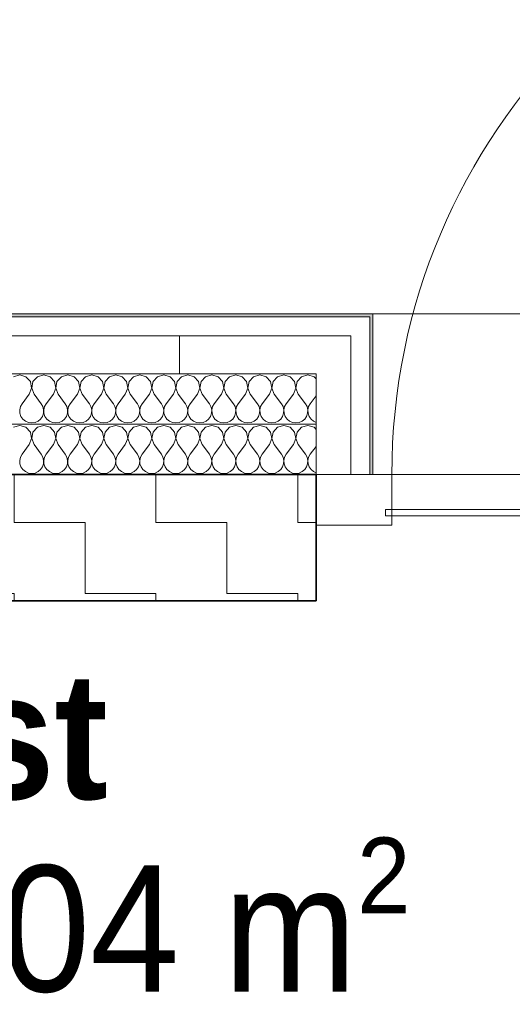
# Model space of a CAD drawing. Header units: metres. Extents: x -7.1 to 26.5, y -14.7 to 18.1.
# Tile 148 of 182: x 11.371 to 12.153, y 11.049 to 12.61. Entities that reach past the tile are written whole.
import ezdxf

# ---------------------------------------------------------------- set-up
doc = ezdxf.new("R2010")
doc.units = ezdxf.units.M
doc.linetypes.add('AUSGEZOGEN', pattern=[0])
doc.linetypes.add('STRICHLINIE_S4', pattern=[0.0055, 0.0035, -0.001, 0, -0.001])
for name, color, linetype in [('XR$1$010 Aussenwände', 7, 'AUSGEZOGEN'), ('XR$1$010 Aussenwände Schichttrennlinien', 7, 'AUSGEZOGEN'), ('XR$1$010 Türen', 7, 'AUSGEZOGEN'), ('XR$1$030 Bodenaufbauten', 7, 'AUSGEZOGEN'), ('XR$2$080 Raumdefinitionen Text_1', 7, 'AUSGEZOGEN'), ('XR$3$010 Aussenwände Bauteilschraffuren', 7, 'AUSGEZOGEN'), ('XR$3$035 Decken', 7, 'AUSGEZOGEN')]:
    doc.layers.add(name, color=color, linetype=linetype)
doc.styles.add('ARIAL', font='arial.ttf')
pattern_1 = [(0, (0.375, 0.375), (0.1875, 0.1875), [0.1875, -0.1875]), (90, (0.375, 0.375), (-0.1875, 0.1875), [0.1875, -0.1875])]

# ---------------------------------------------------------------- blocks, each defined once
blk = doc.blocks.new('COMPLEXOBJECT_104')
at = {"layer": 'XR$3$010 Aussenwände Bauteilschraffuren', "color": 8, "linetype": 'AUSGEZOGEN', "lineweight": 13, "transparency": 33554687}
for p, q in [((11.3714, 12.0466), (11.3614, 12.0438)), ((11.3814, 12.0438), (11.3714, 12.0466)), ((11.3885, 12.0361), (11.3814, 12.0438)), ((11.3904, 12.0258), (11.3885, 12.0361)), ((11.3925, 12.0361), (11.3906, 12.0258)), ((11.3995, 12.0438), (11.3925, 12.0361)), ((11.4095, 12.0466), (11.3995, 12.0438)), ((11.4195, 12.0438), (11.4095, 12.0466)), ((11.4266, 12.0361), (11.4195, 12.0438)), ((11.4285, 12.0258), (11.4266, 12.0361)), ((11.4306, 12.0361), (11.4286, 12.0258)), ((11.4376, 12.0438), (11.4306, 12.0361)), ((11.4476, 12.0466), (11.4376, 12.0438)), ((11.4576, 12.0438), (11.4476, 12.0466)), ((11.4647, 12.0361), (11.4576, 12.0438)), ((11.4666, 12.0258), (11.4647, 12.0361)), ((11.4687, 12.0361), (11.4667, 12.0258)), ((11.4757, 12.0438), (11.4687, 12.0361)), ((11.4857, 12.0466), (11.4757, 12.0438)), ((11.4957, 12.0438), (11.4857, 12.0466)), ((11.5028, 12.0361), (11.4957, 12.0438)), ((11.5047, 12.0258), (11.5028, 12.0361)), ((11.5068, 12.0361), (11.5048, 12.0258)), ((11.5138, 12.0438), (11.5068, 12.0361)), ((11.5238, 12.0466), (11.5138, 12.0438)), ((11.5338, 12.0438), (11.5238, 12.0466)), ((11.5408, 12.0361), (11.5338, 12.0438)), ((11.5428, 12.0258), (11.5408, 12.0361)), ((11.5449, 12.0361), (11.5429, 12.0258)), ((11.5519, 12.0438), (11.5449, 12.0361)), ((11.5619, 12.0466), (11.5519, 12.0438)), ((11.5719, 12.0438), (11.5619, 12.0466)), ((11.5789, 12.0361), (11.5719, 12.0438)), ((11.5809, 12.0258), (11.5789, 12.0361)), ((11.583, 12.0361), (11.581, 12.0258)), ((11.59, 12.0438), (11.583, 12.0361)), ((11.6, 12.0466), (11.59, 12.0438)), ((11.61, 12.0438), (11.6, 12.0466)), ((11.617, 12.0361), (11.61, 12.0438)), ((11.619, 12.0258), (11.617, 12.0361)), ((11.6211, 12.0361), (11.6191, 12.0258)), ((11.6281, 12.0438), (11.6211, 12.0361)), ((11.6381, 12.0466), (11.6281, 12.0438)), ((11.6481, 12.0438), (11.6381, 12.0466)), ((11.6551, 12.0361), (11.6481, 12.0438)), ((11.6571, 12.0258), (11.6551, 12.0361)), ((11.6592, 12.0361), (11.6572, 12.0258)), ((11.6662, 12.0438), (11.6592, 12.0361)), ((11.6762, 12.0466), (11.6662, 12.0438)), ((11.6862, 12.0438), (11.6762, 12.0466)), ((11.6932, 12.0361), (11.6862, 12.0438)), ((11.6952, 12.0258), (11.6932, 12.0361)), ((11.6972, 12.0361), (11.6953, 12.0258)), ((11.7043, 12.0438), (11.6972, 12.0361)), ((11.7143, 12.0466), (11.7043, 12.0438)), ((11.7243, 12.0438), (11.7143, 12.0466)), ((11.7313, 12.0361), (11.7243, 12.0438)), ((11.7333, 12.0258), (11.7313, 12.0361)), ((11.7353, 12.0361), (11.7334, 12.0258)), ((11.7424, 12.0438), (11.7353, 12.0361)), ((11.7524, 12.0466), (11.7424, 12.0438)), ((11.7624, 12.0438), (11.7524, 12.0466)), ((11.7694, 12.0361), (11.7624, 12.0438)), ((11.7714, 12.0258), (11.7694, 12.0361)), ((11.7734, 12.0361), (11.7715, 12.0258)), ((11.7805, 12.0438), (11.7734, 12.0361)), ((11.7905, 12.0466), (11.7805, 12.0438)), ((11.8005, 12.0438), (11.7905, 12.0466)), ((11.8075, 12.0361), (11.8005, 12.0438)), ((11.8094, 12.0258), (11.8075, 12.0361)), ((11.8115, 12.0361), (11.8096, 12.0258)), ((11.8186, 12.0438), (11.8115, 12.0361)), ((11.8286, 12.0466), (11.8186, 12.0438)), ((11.8386, 12.0438), (11.8286, 12.0466)), ((11.8418, 12.0403), (11.8386, 12.0438)), ((11.3867, 12.0161), (11.3904, 12.0258)), ((11.3906, 12.0258), (11.3943, 12.0161)), ((11.4248, 12.0161), (11.4285, 12.0258)), ((11.4286, 12.0258), (11.4324, 12.0161)), ((11.4629, 12.0161), (11.4666, 12.0258)), ((11.4667, 12.0258), (11.4705, 12.0161)), ((11.501, 12.0161), (11.5047, 12.0258)), ((11.5048, 12.0258), (11.5086, 12.0161)), ((11.539, 12.0161), (11.5428, 12.0258)), ((11.5429, 12.0258), (11.5467, 12.0161)), ((11.5771, 12.0161), (11.5809, 12.0258)), ((11.581, 12.0258), (11.5848, 12.0161)), ((11.6152, 12.0161), (11.619, 12.0258)), ((11.6191, 12.0258), (11.6229, 12.0161)), ((11.6533, 12.0161), (11.6571, 12.0258)), ((11.6572, 12.0258), (11.661, 12.0161)), ((11.6914, 12.0161), (11.6952, 12.0258)), ((11.6953, 12.0258), (11.699, 12.0161)), ((11.7295, 12.0161), (11.7333, 12.0258)), ((11.7334, 12.0258), (11.7371, 12.0161)), ((11.7676, 12.0161), (11.7714, 12.0258)), ((11.7715, 12.0258), (11.7752, 12.0161)), ((11.8057, 12.0161), (11.8094, 12.0258)), ((11.8096, 12.0258), (11.8133, 12.0161)), ((11.3867, 12.0161), (11.3752, 12.0009)), ((11.3943, 12.0161), (11.4057, 12.0009)), ((11.4248, 12.0161), (11.4133, 12.0009)), ((11.4324, 12.0161), (11.4438, 12.0009)), ((11.4629, 12.0161), (11.4514, 12.0009)), ((11.4705, 12.0161), (11.4819, 12.0009)), ((11.501, 12.0161), (11.4895, 12.0009)), ((11.5086, 12.0161), (11.52, 12.0009)), ((11.539, 12.0161), (11.5276, 12.0009)), ((11.5467, 12.0161), (11.5581, 12.0009)), ((11.5771, 12.0161), (11.5657, 12.0009)), ((11.5848, 12.0161), (11.5962, 12.0009)), ((11.6152, 12.0161), (11.6038, 12.0009)), ((11.6229, 12.0161), (11.6343, 12.0009)), ((11.6533, 12.0161), (11.6419, 12.0009)), ((11.661, 12.0161), (11.6724, 12.0009)), ((11.6914, 12.0161), (11.68, 12.0009)), ((11.699, 12.0161), (11.7105, 12.0009)), ((11.7295, 12.0161), (11.7181, 12.0009)), ((11.7371, 12.0161), (11.7486, 12.0009)), ((11.7676, 12.0161), (11.7562, 12.0009)), ((11.7752, 12.0161), (11.7867, 12.0009)), ((11.8057, 12.0161), (11.7943, 12.0009)), ((11.8133, 12.0161), (11.8248, 12.0009)), ((11.8418, 12.0134), (11.8324, 12.0009)), ((11.3727, 11.9963), (11.3715, 11.9912)), ((11.3715, 11.9912), (11.3718, 11.9859)), ((11.3752, 12.0009), (11.3727, 11.9963)), ((11.4083, 11.9963), (11.4057, 12.0009)), ((11.4094, 11.9912), (11.4083, 11.9963)), ((11.4092, 11.9859), (11.4094, 11.9912)), ((11.4108, 11.9963), (11.4096, 11.9912)), ((11.4096, 11.9912), (11.4099, 11.9859)), ((11.4133, 12.0009), (11.4108, 11.9963)), ((11.4464, 11.9963), (11.4438, 12.0009)), ((11.4475, 11.9912), (11.4464, 11.9963)), ((11.4473, 11.9859), (11.4475, 11.9912)), ((11.4489, 11.9963), (11.4477, 11.9912)), ((11.4477, 11.9912), (11.448, 11.9859)), ((11.4514, 12.0009), (11.4489, 11.9963)), ((11.4844, 11.9963), (11.4819, 12.0009)), ((11.4856, 11.9912), (11.4844, 11.9963)), ((11.4854, 11.9859), (11.4856, 11.9912)), ((11.487, 11.9963), (11.4858, 11.9912)), ((11.4858, 11.9912), (11.486, 11.9859)), ((11.4895, 12.0009), (11.487, 11.9963)), ((11.5225, 11.9963), (11.52, 12.0009)), ((11.5237, 11.9912), (11.5225, 11.9963)), ((11.5235, 11.9859), (11.5237, 11.9912)), ((11.5251, 11.9963), (11.5239, 11.9912)), ((11.5239, 11.9912), (11.5241, 11.9859)), ((11.5276, 12.0009), (11.5251, 11.9963)), ((11.5606, 11.9963), (11.5581, 12.0009)), ((11.5618, 11.9912), (11.5606, 11.9963)), ((11.5616, 11.9859), (11.5618, 11.9912)), ((11.5632, 11.9963), (11.562, 11.9912)), ((11.562, 11.9912), (11.5622, 11.9859)), ((11.5657, 12.0009), (11.5632, 11.9963)), ((11.5987, 11.9963), (11.5962, 12.0009)), ((11.5999, 11.9912), (11.5987, 11.9963)), ((11.5997, 11.9859), (11.5999, 11.9912)), ((11.6013, 11.9963), (11.6001, 11.9912)), ((11.6001, 11.9912), (11.6003, 11.9859)), ((11.6038, 12.0009), (11.6013, 11.9963)), ((11.6368, 11.9963), (11.6343, 12.0009)), ((11.638, 11.9912), (11.6368, 11.9963)), ((11.6378, 11.9859), (11.638, 11.9912)), ((11.6394, 11.9963), (11.6382, 11.9912)), ((11.6382, 11.9912), (11.6384, 11.9859)), ((11.6419, 12.0009), (11.6394, 11.9963)), ((11.6749, 11.9963), (11.6724, 12.0009)), ((11.6761, 11.9912), (11.6749, 11.9963)), ((11.6759, 11.9859), (11.6761, 11.9912)), ((11.6775, 11.9963), (11.6763, 11.9912)), ((11.6763, 11.9912), (11.6765, 11.9859)), ((11.68, 12.0009), (11.6775, 11.9963)), ((11.713, 11.9963), (11.7105, 12.0009)), ((11.7142, 11.9912), (11.713, 11.9963)), ((11.714, 11.9859), (11.7142, 11.9912)), ((11.7156, 11.9963), (11.7144, 11.9912)), ((11.7144, 11.9912), (11.7146, 11.9859)), ((11.7181, 12.0009), (11.7156, 11.9963)), ((11.7511, 11.9963), (11.7486, 12.0009)), ((11.7523, 11.9912), (11.7511, 11.9963)), ((11.752, 11.9859), (11.7523, 11.9912)), ((11.7536, 11.9963), (11.7525, 11.9912)), ((11.7525, 11.9912), (11.7527, 11.9859)), ((11.7562, 12.0009), (11.7536, 11.9963)), ((11.7892, 11.9963), (11.7867, 12.0009)), ((11.7904, 11.9912), (11.7892, 11.9963)), ((11.7901, 11.9859), (11.7904, 11.9912)), ((11.7917, 11.9963), (11.7906, 11.9912)), ((11.7906, 11.9912), (11.7908, 11.9859)), ((11.7943, 12.0009), (11.7917, 11.9963)), ((11.8273, 11.9963), (11.8248, 12.0009)), ((11.8285, 11.9912), (11.8273, 11.9963)), ((11.8282, 11.9859), (11.8285, 11.9912)), ((11.8298, 11.9963), (11.8286, 11.9912)), ((11.8286, 11.9912), (11.8289, 11.9859)), ((11.8324, 12.0009), (11.8298, 11.9963)), ((11.3718, 11.9859), (11.3734, 11.9809)), ((11.3734, 11.9809), (11.3764, 11.9766)), ((11.3764, 11.9766), (11.3805, 11.9733)), ((11.3805, 11.9733), (11.3853, 11.9711)), ((11.3853, 11.9711), (11.3905, 11.9704)), ((11.3905, 11.9704), (11.3957, 11.9711)), ((11.3957, 11.9711), (11.4005, 11.9733)), ((11.4005, 11.9733), (11.4045, 11.9766)), ((11.4045, 11.9766), (11.4075, 11.9809)), ((11.4075, 11.9809), (11.4092, 11.9859)), ((11.4099, 11.9859), (11.4115, 11.9809)), ((11.4115, 11.9809), (11.4145, 11.9766)), ((11.4145, 11.9766), (11.4186, 11.9733)), ((11.4186, 11.9733), (11.4234, 11.9711)), ((11.4234, 11.9711), (11.4286, 11.9704)), ((11.4286, 11.9704), (11.4338, 11.9711)), ((11.4338, 11.9711), (11.4386, 11.9733)), ((11.4386, 11.9733), (11.4426, 11.9766)), ((11.4426, 11.9766), (11.4456, 11.9809)), ((11.4456, 11.9809), (11.4473, 11.9859)), ((11.448, 11.9859), (11.4496, 11.9809)), ((11.4496, 11.9809), (11.4526, 11.9766)), ((11.4526, 11.9766), (11.4567, 11.9733)), ((11.4567, 11.9733), (11.4615, 11.9711)), ((11.4615, 11.9711), (11.4667, 11.9704)), ((11.4667, 11.9704), (11.4719, 11.9711)), ((11.4719, 11.9711), (11.4767, 11.9733)), ((11.4767, 11.9733), (11.4807, 11.9766)), ((11.4807, 11.9766), (11.4837, 11.9809)), ((11.4837, 11.9809), (11.4854, 11.9859)), ((11.486, 11.9859), (11.4877, 11.9809)), ((11.4877, 11.9809), (11.4907, 11.9766)), ((11.4907, 11.9766), (11.4947, 11.9733)), ((11.4947, 11.9733), (11.4996, 11.9711)), ((11.4996, 11.9711), (11.5048, 11.9704)), ((11.5048, 11.9704), (11.51, 11.9711)), ((11.51, 11.9711), (11.5148, 11.9733)), ((11.5148, 11.9733), (11.5188, 11.9766)), ((11.5188, 11.9766), (11.5218, 11.9809)), ((11.5218, 11.9809), (11.5235, 11.9859)), ((11.5241, 11.9859), (11.5258, 11.9809)), ((11.5258, 11.9809), (11.5288, 11.9766)), ((11.5288, 11.9766), (11.5328, 11.9733)), ((11.5328, 11.9733), (11.5377, 11.9711)), ((11.5377, 11.9711), (11.5429, 11.9704)), ((11.5429, 11.9704), (11.5481, 11.9711)), ((11.5481, 11.9711), (11.5529, 11.9733)), ((11.5529, 11.9733), (11.5569, 11.9766)), ((11.5569, 11.9766), (11.5599, 11.9809)), ((11.5599, 11.9809), (11.5616, 11.9859)), ((11.5622, 11.9859), (11.5639, 11.9809)), ((11.5639, 11.9809), (11.5669, 11.9766)), ((11.5669, 11.9766), (11.5709, 11.9733)), ((11.5709, 11.9733), (11.5757, 11.9711)), ((11.5757, 11.9711), (11.581, 11.9704)), ((11.581, 11.9704), (11.5862, 11.9711)), ((11.5862, 11.9711), (11.591, 11.9733)), ((11.591, 11.9733), (11.595, 11.9766)), ((11.595, 11.9766), (11.598, 11.9809)), ((11.598, 11.9809), (11.5997, 11.9859)), ((11.6003, 11.9859), (11.602, 11.9809)), ((11.602, 11.9809), (11.605, 11.9766)), ((11.605, 11.9766), (11.609, 11.9733)), ((11.609, 11.9733), (11.6138, 11.9711)), ((11.6138, 11.9711), (11.619, 11.9704)), ((11.619, 11.9704), (11.6243, 11.9711)), ((11.6243, 11.9711), (11.6291, 11.9733)), ((11.6291, 11.9733), (11.6331, 11.9766)), ((11.6331, 11.9766), (11.6361, 11.9809)), ((11.6361, 11.9809), (11.6378, 11.9859)), ((11.6384, 11.9859), (11.6401, 11.9809)), ((11.6401, 11.9809), (11.6431, 11.9766)), ((11.6431, 11.9766), (11.6471, 11.9733)), ((11.6471, 11.9733), (11.6519, 11.9711)), ((11.6519, 11.9711), (11.6571, 11.9704)), ((11.6571, 11.9704), (11.6623, 11.9711)), ((11.6623, 11.9711), (11.6672, 11.9733)), ((11.6672, 11.9733), (11.6712, 11.9766)), ((11.6712, 11.9766), (11.6742, 11.9809)), ((11.6742, 11.9809), (11.6759, 11.9859)), ((11.6765, 11.9859), (11.6782, 11.9809)), ((11.6782, 11.9809), (11.6812, 11.9766)), ((11.6812, 11.9766), (11.6852, 11.9733)), ((11.6852, 11.9733), (11.69, 11.9711)), ((11.69, 11.9711), (11.6952, 11.9704)), ((11.6952, 11.9704), (11.7004, 11.9711)), ((11.7004, 11.9711), (11.7053, 11.9733)), ((11.7053, 11.9733), (11.7093, 11.9766)), ((11.7093, 11.9766), (11.7123, 11.9809)), ((11.7123, 11.9809), (11.714, 11.9859)), ((11.7146, 11.9859), (11.7163, 11.9809)), ((11.7163, 11.9809), (11.7193, 11.9766)), ((11.7193, 11.9766), (11.7233, 11.9733)), ((11.7233, 11.9733), (11.7281, 11.9711)), ((11.7281, 11.9711), (11.7333, 11.9704)), ((11.7333, 11.9704), (11.7385, 11.9711)), ((11.7385, 11.9711), (11.7433, 11.9733)), ((11.7433, 11.9733), (11.7474, 11.9766)), ((11.7474, 11.9766), (11.7504, 11.9809)), ((11.7504, 11.9809), (11.752, 11.9859)), ((11.7527, 11.9859), (11.7544, 11.9809)), ((11.7544, 11.9809), (11.7574, 11.9766)), ((11.7574, 11.9766), (11.7614, 11.9733)), ((11.7614, 11.9733), (11.7662, 11.9711)), ((11.7662, 11.9711), (11.7714, 11.9704)), ((11.7714, 11.9704), (11.7766, 11.9711)), ((11.7766, 11.9711), (11.7814, 11.9733)), ((11.7814, 11.9733), (11.7855, 11.9766)), ((11.7855, 11.9766), (11.7885, 11.9809)), ((11.7885, 11.9809), (11.7901, 11.9859)), ((11.7908, 11.9859), (11.7925, 11.9809)), ((11.7925, 11.9809), (11.7955, 11.9766)), ((11.7955, 11.9766), (11.7995, 11.9733)), ((11.7995, 11.9733), (11.8043, 11.9711)), ((11.8043, 11.9711), (11.8095, 11.9704)), ((11.8095, 11.9704), (11.8147, 11.9711)), ((11.8147, 11.9711), (11.8195, 11.9733)), ((11.8195, 11.9733), (11.8236, 11.9766)), ((11.8236, 11.9766), (11.8266, 11.9809)), ((11.8266, 11.9809), (11.8282, 11.9859)), ((11.8289, 11.9859), (11.8306, 11.9809)), ((11.8306, 11.9809), (11.8336, 11.9766)), ((11.8336, 11.9766), (11.8376, 11.9733)), ((11.8376, 11.9733), (11.8418, 11.9714))]:
    blk.add_line(p, q, dxfattribs=at)
blk = doc.blocks.new('COMPLEXOBJECT_108')
at = {"layer": 'XR$3$010 Aussenwände Bauteilschraffuren', "color": 8, "linetype": 'AUSGEZOGEN', "lineweight": 13, "transparency": 33554687}
for p, q in [((11.3714, 11.9666), (11.3614, 11.9638)), ((11.3814, 11.9638), (11.3714, 11.9666)), ((11.3885, 11.9561), (11.3814, 11.9638)), ((11.3904, 11.9458), (11.3885, 11.9561)), ((11.3925, 11.9561), (11.3906, 11.9458)), ((11.3995, 11.9638), (11.3925, 11.9561)), ((11.4095, 11.9666), (11.3995, 11.9638)), ((11.4195, 11.9638), (11.4095, 11.9666)), ((11.4266, 11.9561), (11.4195, 11.9638)), ((11.4285, 11.9458), (11.4266, 11.9561)), ((11.4306, 11.9561), (11.4286, 11.9458)), ((11.4376, 11.9638), (11.4306, 11.9561)), ((11.4476, 11.9666), (11.4376, 11.9638)), ((11.4576, 11.9638), (11.4476, 11.9666)), ((11.4647, 11.9561), (11.4576, 11.9638)), ((11.4666, 11.9458), (11.4647, 11.9561)), ((11.4687, 11.9561), (11.4667, 11.9458)), ((11.4757, 11.9638), (11.4687, 11.9561)), ((11.4857, 11.9666), (11.4757, 11.9638)), ((11.4957, 11.9638), (11.4857, 11.9666)), ((11.5028, 11.9561), (11.4957, 11.9638)), ((11.5047, 11.9458), (11.5028, 11.9561)), ((11.5068, 11.9561), (11.5048, 11.9458)), ((11.5138, 11.9638), (11.5068, 11.9561)), ((11.5238, 11.9666), (11.5138, 11.9638)), ((11.5338, 11.9638), (11.5238, 11.9666)), ((11.5408, 11.9561), (11.5338, 11.9638)), ((11.5428, 11.9458), (11.5408, 11.9561)), ((11.5449, 11.9561), (11.5429, 11.9458)), ((11.5519, 11.9638), (11.5449, 11.9561)), ((11.5619, 11.9666), (11.5519, 11.9638)), ((11.5719, 11.9638), (11.5619, 11.9666)), ((11.5789, 11.9561), (11.5719, 11.9638)), ((11.5809, 11.9458), (11.5789, 11.9561)), ((11.583, 11.9561), (11.581, 11.9458)), ((11.59, 11.9638), (11.583, 11.9561)), ((11.6, 11.9666), (11.59, 11.9638)), ((11.61, 11.9638), (11.6, 11.9666)), ((11.617, 11.9561), (11.61, 11.9638)), ((11.619, 11.9458), (11.617, 11.9561)), ((11.6211, 11.9561), (11.6191, 11.9458)), ((11.6281, 11.9638), (11.6211, 11.9561)), ((11.6381, 11.9666), (11.6281, 11.9638)), ((11.6481, 11.9638), (11.6381, 11.9666)), ((11.6551, 11.9561), (11.6481, 11.9638)), ((11.6571, 11.9458), (11.6551, 11.9561)), ((11.6592, 11.9561), (11.6572, 11.9458)), ((11.6662, 11.9638), (11.6592, 11.9561)), ((11.6762, 11.9666), (11.6662, 11.9638)), ((11.6862, 11.9638), (11.6762, 11.9666)), ((11.6932, 11.9561), (11.6862, 11.9638)), ((11.6952, 11.9458), (11.6932, 11.9561)), ((11.6972, 11.9561), (11.6953, 11.9458)), ((11.7043, 11.9638), (11.6972, 11.9561)), ((11.7143, 11.9666), (11.7043, 11.9638)), ((11.7243, 11.9638), (11.7143, 11.9666)), ((11.7313, 11.9561), (11.7243, 11.9638)), ((11.7333, 11.9458), (11.7313, 11.9561)), ((11.7353, 11.9561), (11.7334, 11.9458)), ((11.7424, 11.9638), (11.7353, 11.9561)), ((11.7524, 11.9666), (11.7424, 11.9638)), ((11.7624, 11.9638), (11.7524, 11.9666)), ((11.7694, 11.9561), (11.7624, 11.9638)), ((11.7714, 11.9458), (11.7694, 11.9561)), ((11.7734, 11.9561), (11.7715, 11.9458)), ((11.7805, 11.9638), (11.7734, 11.9561)), ((11.7905, 11.9666), (11.7805, 11.9638)), ((11.8005, 11.9638), (11.7905, 11.9666)), ((11.8075, 11.9561), (11.8005, 11.9638)), ((11.8094, 11.9458), (11.8075, 11.9561)), ((11.8115, 11.9561), (11.8096, 11.9458)), ((11.8186, 11.9638), (11.8115, 11.9561)), ((11.8286, 11.9666), (11.8186, 11.9638)), ((11.8386, 11.9638), (11.8286, 11.9666)), ((11.8418, 11.9603), (11.8386, 11.9638)), ((11.3867, 11.9361), (11.3904, 11.9458)), ((11.3906, 11.9458), (11.3943, 11.9361)), ((11.4248, 11.9361), (11.4285, 11.9458)), ((11.4286, 11.9458), (11.4324, 11.9361)), ((11.4629, 11.9361), (11.4666, 11.9458)), ((11.4667, 11.9458), (11.4705, 11.9361)), ((11.501, 11.9361), (11.5047, 11.9458)), ((11.5048, 11.9458), (11.5086, 11.9361)), ((11.539, 11.9361), (11.5428, 11.9458)), ((11.5429, 11.9458), (11.5467, 11.9361)), ((11.5771, 11.9361), (11.5809, 11.9458)), ((11.581, 11.9458), (11.5848, 11.9361)), ((11.6152, 11.9361), (11.619, 11.9458)), ((11.6191, 11.9458), (11.6229, 11.9361)), ((11.6533, 11.9361), (11.6571, 11.9458)), ((11.6572, 11.9458), (11.661, 11.9361)), ((11.6914, 11.9361), (11.6952, 11.9458)), ((11.6953, 11.9458), (11.699, 11.9361)), ((11.7295, 11.9361), (11.7333, 11.9458)), ((11.7334, 11.9458), (11.7371, 11.9361)), ((11.7676, 11.9361), (11.7714, 11.9458)), ((11.7715, 11.9458), (11.7752, 11.9361)), ((11.8057, 11.9361), (11.8094, 11.9458)), ((11.8096, 11.9458), (11.8133, 11.9361)), ((11.3867, 11.9361), (11.3752, 11.9209)), ((11.3943, 11.9361), (11.4057, 11.9209)), ((11.4248, 11.9361), (11.4133, 11.9209)), ((11.4324, 11.9361), (11.4438, 11.9209)), ((11.4629, 11.9361), (11.4514, 11.9209)), ((11.4705, 11.9361), (11.4819, 11.9209)), ((11.501, 11.9361), (11.4895, 11.9209)), ((11.5086, 11.9361), (11.52, 11.9209)), ((11.539, 11.9361), (11.5276, 11.9209)), ((11.5467, 11.9361), (11.5581, 11.9209)), ((11.5771, 11.9361), (11.5657, 11.9209)), ((11.5848, 11.9361), (11.5962, 11.9209)), ((11.6152, 11.9361), (11.6038, 11.9209)), ((11.6229, 11.9361), (11.6343, 11.9209)), ((11.6533, 11.9361), (11.6419, 11.9209)), ((11.661, 11.9361), (11.6724, 11.9209)), ((11.6914, 11.9361), (11.68, 11.9209)), ((11.699, 11.9361), (11.7105, 11.9209)), ((11.7295, 11.9361), (11.7181, 11.9209)), ((11.7371, 11.9361), (11.7486, 11.9209)), ((11.7676, 11.9361), (11.7562, 11.9209)), ((11.7752, 11.9361), (11.7867, 11.9209)), ((11.8057, 11.9361), (11.7943, 11.9209)), ((11.8133, 11.9361), (11.8248, 11.9209)), ((11.8418, 11.9334), (11.8324, 11.9209)), ((11.3727, 11.9163), (11.3715, 11.9112)), ((11.3715, 11.9112), (11.3718, 11.9059)), ((11.3752, 11.9209), (11.3727, 11.9163)), ((11.4083, 11.9163), (11.4057, 11.9209)), ((11.4094, 11.9112), (11.4083, 11.9163)), ((11.4092, 11.9059), (11.4094, 11.9112)), ((11.4108, 11.9163), (11.4096, 11.9112)), ((11.4096, 11.9112), (11.4099, 11.9059)), ((11.4133, 11.9209), (11.4108, 11.9163)), ((11.4464, 11.9163), (11.4438, 11.9209)), ((11.4475, 11.9112), (11.4464, 11.9163)), ((11.4473, 11.9059), (11.4475, 11.9112)), ((11.4489, 11.9163), (11.4477, 11.9112)), ((11.4477, 11.9112), (11.448, 11.9059)), ((11.4514, 11.9209), (11.4489, 11.9163)), ((11.4844, 11.9163), (11.4819, 11.9209)), ((11.4856, 11.9112), (11.4844, 11.9163)), ((11.4854, 11.9059), (11.4856, 11.9112)), ((11.487, 11.9163), (11.4858, 11.9112)), ((11.4858, 11.9112), (11.486, 11.9059)), ((11.4895, 11.9209), (11.487, 11.9163)), ((11.5225, 11.9163), (11.52, 11.9209)), ((11.5237, 11.9112), (11.5225, 11.9163)), ((11.5235, 11.9059), (11.5237, 11.9112)), ((11.5251, 11.9163), (11.5239, 11.9112)), ((11.5239, 11.9112), (11.5241, 11.9059)), ((11.5276, 11.9209), (11.5251, 11.9163)), ((11.5606, 11.9163), (11.5581, 11.9209)), ((11.5618, 11.9112), (11.5606, 11.9163)), ((11.5616, 11.9059), (11.5618, 11.9112)), ((11.5632, 11.9163), (11.562, 11.9112)), ((11.562, 11.9112), (11.5622, 11.9059)), ((11.5657, 11.9209), (11.5632, 11.9163)), ((11.5987, 11.9163), (11.5962, 11.9209)), ((11.5999, 11.9112), (11.5987, 11.9163)), ((11.5997, 11.9059), (11.5999, 11.9112)), ((11.6013, 11.9163), (11.6001, 11.9112)), ((11.6001, 11.9112), (11.6003, 11.9059)), ((11.6038, 11.9209), (11.6013, 11.9163)), ((11.6368, 11.9163), (11.6343, 11.9209)), ((11.638, 11.9112), (11.6368, 11.9163)), ((11.6378, 11.9059), (11.638, 11.9112)), ((11.6394, 11.9163), (11.6382, 11.9112)), ((11.6382, 11.9112), (11.6384, 11.9059)), ((11.6419, 11.9209), (11.6394, 11.9163)), ((11.6749, 11.9163), (11.6724, 11.9209)), ((11.6761, 11.9112), (11.6749, 11.9163)), ((11.6759, 11.9059), (11.6761, 11.9112)), ((11.6775, 11.9163), (11.6763, 11.9112)), ((11.6763, 11.9112), (11.6765, 11.9059)), ((11.68, 11.9209), (11.6775, 11.9163)), ((11.713, 11.9163), (11.7105, 11.9209)), ((11.7142, 11.9112), (11.713, 11.9163)), ((11.714, 11.9059), (11.7142, 11.9112)), ((11.7156, 11.9163), (11.7144, 11.9112)), ((11.7144, 11.9112), (11.7146, 11.9059)), ((11.7181, 11.9209), (11.7156, 11.9163)), ((11.7511, 11.9163), (11.7486, 11.9209)), ((11.7523, 11.9112), (11.7511, 11.9163)), ((11.752, 11.9059), (11.7523, 11.9112)), ((11.7536, 11.9163), (11.7525, 11.9112)), ((11.7525, 11.9112), (11.7527, 11.9059)), ((11.7562, 11.9209), (11.7536, 11.9163)), ((11.7892, 11.9163), (11.7867, 11.9209)), ((11.7904, 11.9112), (11.7892, 11.9163)), ((11.7901, 11.9059), (11.7904, 11.9112)), ((11.7917, 11.9163), (11.7906, 11.9112)), ((11.7906, 11.9112), (11.7908, 11.9059)), ((11.7943, 11.9209), (11.7917, 11.9163)), ((11.8273, 11.9163), (11.8248, 11.9209)), ((11.8285, 11.9112), (11.8273, 11.9163)), ((11.8282, 11.9059), (11.8285, 11.9112)), ((11.8298, 11.9163), (11.8286, 11.9112)), ((11.8286, 11.9112), (11.8289, 11.9059)), ((11.8324, 11.9209), (11.8298, 11.9163)), ((11.3718, 11.9059), (11.3734, 11.9009)), ((11.3734, 11.9009), (11.3764, 11.8966)), ((11.3764, 11.8966), (11.3805, 11.8933)), ((11.3805, 11.8933), (11.3853, 11.8911)), ((11.3957, 11.8911), (11.4005, 11.8933)), ((11.4005, 11.8933), (11.4045, 11.8966)), ((11.4045, 11.8966), (11.4075, 11.9009)), ((11.4075, 11.9009), (11.4092, 11.9059)), ((11.4099, 11.9059), (11.4115, 11.9009)), ((11.4115, 11.9009), (11.4145, 11.8966)), ((11.4145, 11.8966), (11.4186, 11.8933)), ((11.4186, 11.8933), (11.4234, 11.8911)), ((11.4338, 11.8911), (11.4386, 11.8933)), ((11.4386, 11.8933), (11.4426, 11.8966)), ((11.4426, 11.8966), (11.4456, 11.9009)), ((11.4456, 11.9009), (11.4473, 11.9059)), ((11.448, 11.9059), (11.4496, 11.9009)), ((11.4496, 11.9009), (11.4526, 11.8966)), ((11.4526, 11.8966), (11.4567, 11.8933)), ((11.4567, 11.8933), (11.4615, 11.8911)), ((11.4719, 11.8911), (11.4767, 11.8933)), ((11.4767, 11.8933), (11.4807, 11.8966)), ((11.4807, 11.8966), (11.4837, 11.9009)), ((11.4837, 11.9009), (11.4854, 11.9059)), ((11.486, 11.9059), (11.4877, 11.9009)), ((11.4877, 11.9009), (11.4907, 11.8966)), ((11.4907, 11.8966), (11.4947, 11.8933)), ((11.4947, 11.8933), (11.4996, 11.8911)), ((11.51, 11.8911), (11.5148, 11.8933)), ((11.5148, 11.8933), (11.5188, 11.8966)), ((11.5188, 11.8966), (11.5218, 11.9009)), ((11.5218, 11.9009), (11.5235, 11.9059)), ((11.5241, 11.9059), (11.5258, 11.9009)), ((11.5258, 11.9009), (11.5288, 11.8966)), ((11.5288, 11.8966), (11.5328, 11.8933)), ((11.5328, 11.8933), (11.5377, 11.8911)), ((11.5481, 11.8911), (11.5529, 11.8933)), ((11.5529, 11.8933), (11.5569, 11.8966)), ((11.5569, 11.8966), (11.5599, 11.9009)), ((11.5599, 11.9009), (11.5616, 11.9059)), ((11.5622, 11.9059), (11.5639, 11.9009)), ((11.5639, 11.9009), (11.5669, 11.8966)), ((11.5669, 11.8966), (11.5709, 11.8933)), ((11.5709, 11.8933), (11.5757, 11.8911)), ((11.5862, 11.8911), (11.591, 11.8933)), ((11.591, 11.8933), (11.595, 11.8966)), ((11.595, 11.8966), (11.598, 11.9009)), ((11.598, 11.9009), (11.5997, 11.9059)), ((11.6003, 11.9059), (11.602, 11.9009)), ((11.602, 11.9009), (11.605, 11.8966)), ((11.605, 11.8966), (11.609, 11.8933)), ((11.609, 11.8933), (11.6138, 11.8911)), ((11.6243, 11.8911), (11.6291, 11.8933)), ((11.6291, 11.8933), (11.6331, 11.8966)), ((11.6331, 11.8966), (11.6361, 11.9009)), ((11.6361, 11.9009), (11.6378, 11.9059)), ((11.6384, 11.9059), (11.6401, 11.9009)), ((11.6401, 11.9009), (11.6431, 11.8966)), ((11.6431, 11.8966), (11.6471, 11.8933)), ((11.6471, 11.8933), (11.6519, 11.8911)), ((11.6623, 11.8911), (11.6672, 11.8933)), ((11.6672, 11.8933), (11.6712, 11.8966)), ((11.6712, 11.8966), (11.6742, 11.9009)), ((11.6742, 11.9009), (11.6759, 11.9059)), ((11.6765, 11.9059), (11.6782, 11.9009)), ((11.6782, 11.9009), (11.6812, 11.8966)), ((11.6812, 11.8966), (11.6852, 11.8933)), ((11.6852, 11.8933), (11.69, 11.8911)), ((11.7004, 11.8911), (11.7053, 11.8933)), ((11.7053, 11.8933), (11.7093, 11.8966)), ((11.7093, 11.8966), (11.7123, 11.9009)), ((11.7123, 11.9009), (11.714, 11.9059)), ((11.7146, 11.9059), (11.7163, 11.9009)), ((11.7163, 11.9009), (11.7193, 11.8966)), ((11.7193, 11.8966), (11.7233, 11.8933)), ((11.7233, 11.8933), (11.7281, 11.8911)), ((11.7385, 11.8911), (11.7433, 11.8933)), ((11.7433, 11.8933), (11.7474, 11.8966)), ((11.7474, 11.8966), (11.7504, 11.9009)), ((11.7504, 11.9009), (11.752, 11.9059)), ((11.7527, 11.9059), (11.7544, 11.9009)), ((11.7544, 11.9009), (11.7574, 11.8966)), ((11.7574, 11.8966), (11.7614, 11.8933)), ((11.7614, 11.8933), (11.7662, 11.8911)), ((11.7766, 11.8911), (11.7814, 11.8933)), ((11.7814, 11.8933), (11.7855, 11.8966)), ((11.7855, 11.8966), (11.7885, 11.9009)), ((11.7885, 11.9009), (11.7901, 11.9059)), ((11.7908, 11.9059), (11.7925, 11.9009)), ((11.7925, 11.9009), (11.7955, 11.8966)), ((11.7955, 11.8966), (11.7995, 11.8933)), ((11.7995, 11.8933), (11.8043, 11.8911)), ((11.8147, 11.8911), (11.8195, 11.8933)), ((11.8195, 11.8933), (11.8236, 11.8966)), ((11.8236, 11.8966), (11.8266, 11.9009)), ((11.8266, 11.9009), (11.8282, 11.9059)), ((11.8289, 11.9059), (11.8306, 11.9009)), ((11.8306, 11.9009), (11.8336, 11.8966)), ((11.8336, 11.8966), (11.8376, 11.8933)), ((11.8376, 11.8933), (11.8418, 11.8914)), ((11.3853, 11.8911), (11.3905, 11.8904)), ((11.3905, 11.8904), (11.3957, 11.8911)), ((11.4234, 11.8911), (11.4286, 11.8904)), ((11.4286, 11.8904), (11.4338, 11.8911)), ((11.4615, 11.8911), (11.4667, 11.8904)), ((11.4667, 11.8904), (11.4719, 11.8911)), ((11.4996, 11.8911), (11.5048, 11.8904)), ((11.5048, 11.8904), (11.51, 11.8911)), ((11.5377, 11.8911), (11.5429, 11.8904)), ((11.5429, 11.8904), (11.5481, 11.8911)), ((11.5757, 11.8911), (11.581, 11.8904)), ((11.581, 11.8904), (11.5862, 11.8911)), ((11.6138, 11.8911), (11.619, 11.8904)), ((11.619, 11.8904), (11.6243, 11.8911)), ((11.6519, 11.8911), (11.6571, 11.8904)), ((11.6571, 11.8904), (11.6623, 11.8911)), ((11.69, 11.8911), (11.6952, 11.8904)), ((11.6952, 11.8904), (11.7004, 11.8911)), ((11.7281, 11.8911), (11.7333, 11.8904)), ((11.7333, 11.8904), (11.7385, 11.8911)), ((11.7662, 11.8911), (11.7714, 11.8904)), ((11.7714, 11.8904), (11.7766, 11.8911)), ((11.8043, 11.8911), (11.8095, 11.8904)), ((11.8095, 11.8904), (11.8147, 11.8911))]:
    blk.add_line(p, q, dxfattribs=at)

msp = doc.modelspace()

# ---------------------------------------------------------------- hatches: boundary and pattern name
at = {"layer": 'XR$3$010 Aussenwände Bauteilschraffuren', "linetype": 'AUSGEZOGEN', "lineweight": 13, "transparency": 33554687}
for points in [[(9.7618, 12.1435), (9.7618, 12.1385), (11.9268, 12.1385), (11.9268, 12.1435)], [(11.9268, 12.1435), (11.9268, 11.8885), (11.9318, 11.8885), (11.9318, 12.1435)]]:
    msp.add_hatch(color=59, dxfattribs=at).paths.add_polyline_path(points)
h = msp.add_hatch(dxfattribs=at)
h.set_pattern_fill('MUSTER', color=42, scale=0.1875, style=0, pattern_type=2)
h.set_pattern_definition(pattern_1)
h.paths.add_polyline_path([(9.8518, 12.1085), (9.8518, 12.0485), (11.8418, 12.0485), (11.8418, 12.1085)], flags=0)
h = msp.add_hatch(dxfattribs=at)
h.set_pattern_fill('MUSTER', color=42, scale=0.1875, style=0, pattern_type=2)
h.set_pattern_definition(pattern_1)
h.paths.add_polyline_path([(11.8418, 12.1085), (11.8418, 11.8885), (11.8968, 11.8885), (11.8968, 12.1085)], flags=0)
h = msp.add_hatch(dxfattribs=at)
h.set_pattern_fill('MUSTER', scale=0.1125, style=0, pattern_type=2)
h.set_pattern_definition([(0, (0.225, 0.225), (0.1125, 0.1125), [0.1125, -0.1125]), (90, (0.225, 0.225), (-0.1125, 0.1125), [0.1125, -0.1125])])
h.paths.add_polyline_path([(10.0118, 11.8885), (10.0118, 10.7335), (10.0118, 10.7335), (10.0118, 7.3535), (10.2118, 7.3535), (10.2118, 10.7335), (10.2118, 10.7335), (10.2118, 11.6885), (11.8418, 11.6885), (11.8418, 11.8885), (10.2118, 11.8885), (10.2118, 11.8885)], flags=0)

# ---------------------------------------------------------------- linework, layer by layer
at = {"layer": 'XR$1$010 Aussenwände', "color": 7, "linetype": 'AUSGEZOGEN', "lineweight": 18, "transparency": 33554687}
for p, q in [((11.9268, 12.1435), (9.7618, 12.1435)), ((11.9268, 12.1435), (11.9318, 12.1435)), ((11.9318, 12.1435), (11.9318, 12.1385)), ((11.9318, 12.1385), (11.9318, 12.1085)), ((11.9318, 12.1085), (11.9318, 12.0485)), ((11.9318, 12.0485), (11.9318, 11.9685)), ((11.9318, 11.9685), (11.9318, 11.8885)), ((11.8418, 11.8885), (11.8968, 11.8885)), ((11.8968, 11.8885), (11.9268, 11.8885)), ((11.9268, 11.8885), (11.9318, 11.8885))]:
    msp.add_line(p, q, dxfattribs=at)
at = {"layer": 'XR$1$010 Aussenwände', "color": 7, "linetype": 'AUSGEZOGEN', "lineweight": 35, "transparency": 33554687}
for p, q in [((11.8418, 11.8885), (11.8418, 11.8085)), ((11.8418, 11.8085), (11.8418, 11.6885)), ((10.2118, 11.6885), (11.8418, 11.6885))]:
    msp.add_line(p, q, dxfattribs=at)
at = {"layer": 'XR$1$010 Aussenwände Schichttrennlinien', "color": 7, "linetype": 'AUSGEZOGEN', "lineweight": 18, "transparency": 33554687}
for p, q in [((11.8968, 12.1385), (9.7918, 12.1385)), ((11.8968, 12.1385), (11.9268, 12.1385)), ((11.9268, 11.8885), (11.9268, 12.1385)), ((11.9268, 12.1385), (11.9268, 11.8885)), ((11.8418, 12.1085), (9.8518, 12.1085)), ((11.8418, 12.1085), (11.8968, 12.1085)), ((11.8968, 11.8885), (11.8968, 12.1085)), ((11.8968, 12.1085), (11.8968, 11.8885)), ((11.8418, 12.0485), (9.9318, 12.0485)), ((11.8418, 12.0485), (11.8418, 11.8885)), ((11.8418, 11.9685), (10.0118, 11.9685))]:
    msp.add_line(p, q, dxfattribs=at)
at = {"layer": 'XR$1$010 Aussenwände Schichttrennlinien', "color": 7, "linetype": 'AUSGEZOGEN', "lineweight": 35, "transparency": 33554687}
msp.add_line((11.8418, 11.8885), (10.2118, 11.8885), dxfattribs=at)
at = {"layer": 'XR$1$010 Türen', "color": 7, "linetype": 'AUSGEZOGEN', "lineweight": 13, "transparency": 33554687}
for p, q in [((11.9318, 12.1435), (12.9718, 12.1435)), ((11.9318, 12.1435), (11.9318, 12.1385)), ((11.9318, 12.1385), (11.9318, 12.1085)), ((11.9318, 12.1085), (11.9318, 12.0485)), ((11.9318, 12.0485), (11.9318, 11.9685)), ((11.9318, 11.9685), (11.9318, 11.8885)), ((11.9618, 11.8885), (11.8418, 11.8885)), ((11.8418, 11.8885), (11.8418, 11.8085)), ((11.8418, 11.8885), (11.8418, 11.8085)), ((11.8418, 11.8885), (11.8418, 11.8085)), ((11.8418, 11.8885), (11.8968, 11.8885)), ((11.8418, 11.8885), (11.8968, 11.8885)), ((11.8968, 11.8885), (11.9268, 11.8885)), ((11.8968, 11.8885), (11.9268, 11.8885)), ((11.9268, 11.8885), (11.9318, 11.8885)), ((11.9268, 11.8885), (11.9318, 11.8885)), ((11.9618, 11.8085), (11.9618, 11.8885)), ((11.8418, 11.8085), (11.9618, 11.8085)), ((11.8418, 11.8085), (11.8418, 11.6885))]:
    msp.add_line(p, q, dxfattribs=at)
msp.add_arc((12.9418, 11.8885), 0.98, 90, 180, dxfattribs=at)
at = {"layer": 'XR$1$030 Bodenaufbauten', "color": 7, "linetype": 'AUSGEZOGEN', "lineweight": 18, "transparency": 33554687}
for p, q in [((12.9518, 11.8335), (11.9515, 11.8335)), ((11.9515, 11.8335), (11.9515, 11.8235)), ((11.9515, 11.8235), (12.9518, 11.8235))]:
    msp.add_line(p, q, dxfattribs=at)
at = {"layer": 'XR$3$035 Decken', "color": 7, "linetype": 'STRICHLINIE_S4', "lineweight": 18, "transparency": 33554687}
msp.add_lwpolyline([(9.1568, 11.1435), (9.7568, 11.1435), (9.7568, 12.1435), (15.1468, 12.1435), (15.1468, 11.1435), (15.7468, 11.1435), (15.7468, 13.1435), (9.1568, 13.1435), (9.1568, 11.1435)], close=True, dxfattribs=at)
at = {"layer": 'XR$3$035 Decken', "color": 7, "linetype": 'AUSGEZOGEN', "lineweight": 18, "transparency": 33554687}
msp.add_lwpolyline([(10.2118, 9.5585), (11.4518, 9.5585), (11.4518, 10.0235), (13.4518, 10.0235), (13.4518, 9.9785), (14.6918, 9.9785), (14.6918, 11.0535), (14.8918, 11.0535), (14.8918, 11.8885), (10.0118, 11.8885), (10.0118, 11.0463), (10.2118, 11.0463), (10.2118, 9.5585)], close=True, dxfattribs=at)

# ---------------------------------------------------------------- block references
at = {"layer": 'XR$3$010 Aussenwände Bauteilschraffuren', "color": 8, "linetype": 'AUSGEZOGEN', "lineweight": 13, "transparency": 33554687}
for name in ['COMPLEXOBJECT_104', 'COMPLEXOBJECT_108']:
    msp.add_blockref(name, (0, 0), dxfattribs=at)

# ---------------------------------------------------------------- texts
at = {"layer": 'XR$2$080 Raumdefinitionen Text_1', "color": 7, "linetype": 'AUSGEZOGEN', "transparency": 33554687, "insert": (10.6645, 11.5743), "char_height": 0.2, "width": 1.424576, "attachment_point": 1, "line_spacing_factor": 0.783133, "style": 'ARIAL'}
msp.add_mtext('\\A1;{\\fArial|i0|b1;\\H0.200000;\\W0.909091;\\C7;Podest}\\P{\\fArial|i0|b0;\\H0.200000;\\W0.909091;\\C7;BF: 8.04 m\\fArial|i0|b0;\\H0.600000x;\\S2^ ;}\\P', dxfattribs=at)

doc.saveas('drawing.dxf')
